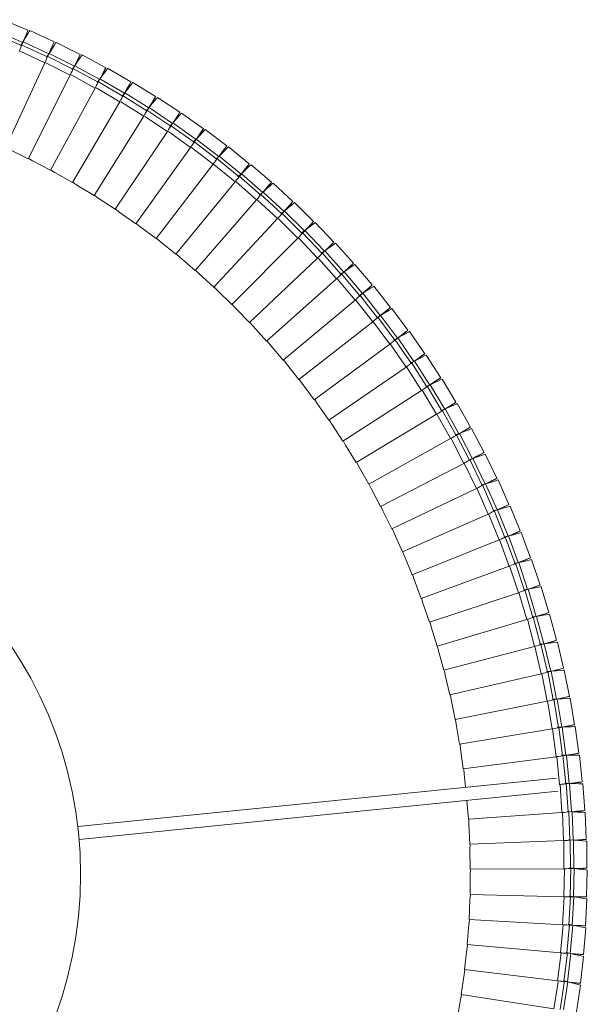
# Model space of a CAD drawing. Header units: millimetres. Extents: x -834 to 396, y -1282 to 570.
# Tile 13 of 13: x 222 to 394, y 249 to 548. Entities that reach past the tile are written whole.
import ezdxf

# ---------------------------------------------------------------- set-up
doc = ezdxf.new("R2010")
doc.units = ezdxf.units.MM

msp = doc.modelspace()

# ---------------------------------------------------------------- linework, layer by layer
at = {"color": 7, "linetype": 'Continuous', "lineweight": 15}
for p, q in [((224.47, 544.93), (216.95, 548.11)), ((224.15, 543.98), (224.47, 544.93)), ((232.48, 541.38), (225.06, 544.8)), ((222.57, 540.28), (214.52, 543.72)), ((222.97, 541.22), (215.03, 544.61)), ((222.57, 540.28), (224.15, 543.98)), ((224.09, 543.19), (223.85, 543.29)), ((222.29, 540.14), (222.49, 540.48)), ((222.49, 540.48), (223.03, 541.36)), ((230.43, 536.79), (222.49, 540.48)), ((230.86, 537.72), (223.03, 541.36)), ((230.43, 536.79), (232.12, 540.44)), ((232.05, 539.65), (231.81, 539.77)), ((232.12, 540.44), (232.48, 541.38)), ((240.37, 537.58), (233.06, 541.23)), ((230.15, 536.66), (230.36, 537)), ((230.36, 537), (230.92, 537.85)), ((238.18, 533.06), (230.36, 537)), ((238.64, 533.97), (230.92, 537.85)), ((238.18, 533.06), (239.98, 536.66)), ((239.88, 535.87), (239.65, 535.99)), ((239.98, 536.66), (240.37, 537.58)), ((248.13, 533.53), (240.95, 537.41)), ((217.7, 509.19), (229.67, 535.01)), ((237.89, 532.93), (238.11, 533.27)), ((238.11, 533.27), (238.7, 534.11)), ((245.8, 529.08), (238.11, 533.27)), ((246.29, 529.98), (238.7, 534.11)), ((247.72, 532.62), (248.13, 533.53)), ((255.77, 529.24), (248.71, 533.35)), ((224.59, 505.87), (237.36, 531.3)), ((245.74, 529.3), (246.36, 530.11)), ((245.8, 529.08), (247.72, 532.62)), ((253.81, 525.76), (246.36, 530.11)), ((247.59, 531.84), (247.36, 531.97)), ((231.37, 502.33), (244.93, 527.35)), ((245.51, 528.97), (245.74, 529.3)), ((253.3, 524.87), (245.74, 529.3)), ((253.3, 524.87), (255.32, 528.35)), ((255.18, 527.57), (254.95, 527.7)), ((255.32, 528.35), (255.77, 529.24)), ((263.27, 524.72), (256.34, 529.04)), ((253, 524.77), (253.24, 525.09)), ((253.24, 525.09), (253.89, 525.88)), ((260.66, 520.43), (253.24, 525.09)), ((261.2, 521.29), (253.89, 525.88)), ((260.66, 520.43), (262.79, 523.84)), ((262.79, 523.84), (263.27, 524.72)), ((270.62, 519.96), (263.83, 524.5)), ((238.03, 498.59), (252.38, 523.17)), ((260.61, 520.64), (261.28, 521.42)), ((268.45, 516.6), (261.28, 521.42)), ((262.61, 523.07), (262.4, 523.2)), ((244.57, 494.64), (259.68, 518.75)), ((260.36, 520.33), (260.61, 520.64)), ((267.88, 515.75), (260.61, 520.64)), ((267.88, 515.75), (270.12, 519.09)), ((269.93, 518.32), (269.7, 518.47)), ((270.12, 519.09), (270.62, 519.96)), ((277.81, 514.97), (271.17, 519.72)), ((267.58, 515.67), (267.84, 515.97)), ((267.84, 515.97), (268.53, 516.73)), ((274.94, 510.85), (267.84, 515.97)), ((275.54, 511.69), (268.53, 516.73)), ((277.29, 514.12), (277.81, 514.97)), ((284.85, 509.76), (278.36, 514.72)), ((250.99, 490.48), (266.85, 514.11)), ((274.91, 511.07), (275.62, 511.81)), ((274.94, 510.85), (277.29, 514.12)), ((282.48, 506.55), (275.62, 511.81)), ((277.06, 513.37), (276.85, 513.52)), ((257.27, 486.12), (273.87, 509.25)), ((274.64, 510.78), (274.91, 511.07)), ((281.85, 505.73), (274.91, 511.07)), ((281.85, 505.73), (284.3, 508.93)), ((284.3, 508.93), (284.85, 509.76)), ((291.72, 504.33), (285.39, 509.49)), ((224.57, 505.82), (224.59, 505.87)), ((281.83, 505.95), (282.56, 506.67)), ((288.6, 500.4), (281.83, 505.95)), ((289.25, 501.19), (282.56, 506.67)), ((284.06, 508.17), (283.84, 508.34)), ((263.41, 481.57), (280.72, 504.16)), ((288.6, 500.4), (291.14, 503.52)), ((290.87, 502.78), (290.67, 502.94)), ((291.14, 503.52), (291.72, 504.33)), ((298.42, 498.69), (292.25, 504.05)), ((231.34, 502.29), (231.37, 502.33)), ((288.29, 500.34), (288.58, 500.62)), ((288.58, 500.62), (289.34, 501.31)), ((295.17, 494.86), (288.58, 500.62)), ((295.85, 495.63), (289.34, 501.31)), ((238, 498.55), (238.03, 498.59)), ((269.41, 476.83), (287.42, 498.86)), ((295.17, 494.86), (297.82, 497.89)), ((297.82, 497.89), (298.42, 498.69)), ((304.94, 492.84), (298.94, 498.39)), ((244.55, 494.59), (244.57, 494.64)), ((294.86, 494.81), (295.16, 495.08)), ((295.16, 495.08), (295.94, 495.74)), ((301.57, 489.11), (295.16, 495.08)), ((302.27, 489.86), (295.94, 495.74)), ((275.25, 471.9), (293.95, 493.36)), ((301.57, 489.11), (304.31, 492.06)), ((303.99, 491.34), (303.8, 491.52)), ((304.31, 492.06), (304.94, 492.84)), ((311.26, 486.79), (305.45, 492.52)), ((250.96, 490.44), (250.99, 490.48)), ((301.26, 489.08), (301.56, 489.33)), ((301.56, 489.33), (302.36, 489.97)), ((307.78, 483.17), (301.56, 489.33)), ((308.5, 483.9), (302.36, 489.97)), ((257.24, 486.08), (257.27, 486.12)), ((280.94, 466.79), (300.3, 487.65)), ((307.78, 483.17), (310.61, 486.03)), ((310.27, 485.32), (310.09, 485.5)), ((310.61, 486.03), (311.26, 486.79)), ((317.4, 480.54), (311.76, 486.45)), ((307.47, 483.14), (307.78, 483.39)), ((307.78, 483.39), (308.6, 484)), ((313.81, 477.03), (307.78, 483.39)), ((314.55, 477.74), (308.6, 484)), ((263.38, 481.53), (263.41, 481.57)), ((286.46, 461.51), (306.47, 481.75)), ((313.81, 477.03), (316.72, 479.81)), ((316.37, 479.1), (316.18, 479.29)), ((316.72, 479.81), (317.4, 480.54)), ((323.34, 474.11), (317.89, 480.19)), ((269.37, 476.79), (269.41, 476.83)), ((313.5, 477.01), (313.82, 477.25)), ((313.82, 477.25), (314.65, 477.84)), ((319.64, 470.71), (313.82, 477.25)), ((320.4, 471.39), (314.65, 477.84)), ((291.81, 456.05), (312.45, 475.66)), ((319.64, 470.71), (322.64, 473.39)), ((322.25, 472.7), (322.08, 472.89)), ((322.64, 473.39), (323.34, 474.11)), ((329.07, 467.49), (323.81, 473.74)), ((275.22, 471.87), (275.25, 471.9)), ((319.32, 470.7), (319.65, 470.93)), ((319.65, 470.93), (320.51, 471.49)), ((325.26, 464.21), (319.65, 470.93)), ((326.05, 464.87), (320.51, 471.49)), ((296.99, 450.43), (318.23, 469.38)), ((328.35, 466.79), (329.07, 467.49)), ((334.59, 460.69), (329.53, 467.1)), ((280.9, 466.76), (280.94, 466.79)), ((324.95, 464.21), (325.28, 464.43)), ((325.26, 464.21), (328.35, 466.79)), ((325.28, 464.43), (326.16, 464.96)), ((330.68, 457.53), (325.28, 464.43)), ((331.49, 458.17), (326.16, 464.96)), ((327.95, 466.1), (327.78, 466.31)), ((286.42, 461.47), (286.46, 461.51)), ((301.99, 444.65), (323.82, 462.92)), ((330.68, 457.53), (333.85, 460.02)), ((330.71, 457.75), (331.6, 458.26)), ((336.71, 451.3), (331.6, 458.26)), ((333.42, 459.36), (333.26, 459.56)), ((333.85, 460.02), (334.59, 460.69)), ((339.89, 453.72), (335.04, 460.29)), ((291.78, 456.02), (291.81, 456.05)), ((306.81, 438.72), (329.2, 456.29)), ((330.37, 457.54), (330.71, 457.75)), ((335.89, 450.69), (330.71, 457.75)), ((335.89, 450.69), (339.13, 453.08)), ((338.69, 452.42), (338.53, 452.63)), ((339.13, 453.08), (339.89, 453.72)), ((344.98, 446.59), (340.33, 453.31)), ((296.96, 450.4), (296.99, 450.43)), ((311.44, 432.63), (334.37, 449.49)), ((335.58, 450.71), (335.92, 450.91)), ((335.92, 450.91), (336.83, 451.39)), ((340.88, 443.69), (335.92, 450.91)), ((341.72, 444.27), (336.83, 451.39)), ((340.88, 443.69), (344.19, 445.97)), ((344.19, 445.97), (344.98, 446.59)), ((349.83, 439.31), (345.4, 446.17)), ((301.95, 444.62), (301.99, 444.65)), ((340.57, 443.72), (340.92, 443.9)), ((340.92, 443.9), (341.84, 444.35)), ((345.65, 436.53), (340.92, 443.9)), ((346.51, 437.08), (341.84, 444.35)), ((343.73, 445.33), (343.58, 445.54)), ((315.87, 426.41), (339.32, 442.54)), ((306.77, 438.69), (306.81, 438.72)), ((345.65, 436.53), (349.03, 438.71)), ((345.7, 436.75), (346.63, 437.17)), ((351.07, 429.75), (346.63, 437.17)), ((348.54, 438.08), (348.4, 438.31)), ((349.03, 438.71), (349.83, 439.31)), ((354.46, 431.87), (350.25, 438.87)), ((320.11, 420.04), (344.05, 435.43)), ((345.34, 436.57), (345.7, 436.75)), ((350.19, 429.23), (345.7, 436.75)), ((311.4, 432.6), (311.44, 432.63)), ((350.19, 429.23), (353.64, 431.3)), ((353.64, 431.3), (354.46, 431.87)), ((358.85, 424.29), (354.86, 431.42)), ((324.14, 413.55), (348.56, 428.18)), ((349.88, 429.28), (350.24, 429.44)), ((350.24, 429.44), (351.19, 429.83)), ((354.5, 421.79), (350.24, 429.44)), ((355.39, 422.28), (351.19, 429.83)), ((353.13, 430.69), (353, 430.91)), ((315.83, 426.38), (315.87, 426.41)), ((354.19, 421.85), (354.56, 422)), ((354.5, 421.79), (358.01, 423.75)), ((354.56, 422), (355.52, 422.36)), ((358.57, 414.21), (354.56, 422)), ((359.48, 414.68), (355.52, 422.36)), ((357.48, 423.16), (357.36, 423.38)), ((358.01, 423.75), (358.85, 424.29)), ((363, 416.58), (359.23, 423.83)), ((320.07, 420.02), (320.11, 420.04)), ((327.97, 406.94), (352.84, 420.79)), ((358.57, 414.21), (362.14, 416.06)), ((362.14, 416.06), (363, 416.58)), ((366.9, 408.74), (363.37, 416.11)), ((331.59, 400.2), (356.88, 413.27)), ((358.26, 414.28), (358.64, 414.42)), ((358.64, 414.42), (359.61, 414.75)), ((362.4, 406.52), (358.64, 414.42)), ((363.33, 406.96), (359.61, 414.75)), ((361.6, 415.48), (361.48, 415.72)), ((362.4, 406.52), (366.03, 408.25)), ((362.48, 406.72), (363.46, 407.02)), ((366.93, 399.11), (363.46, 407.02)), ((365.47, 407.7), (365.36, 407.93)), ((366.03, 408.25), (366.9, 408.74)), ((370.56, 400.79), (367.26, 408.26)), ((335, 393.36), (360.68, 405.63)), ((362.1, 406.59), (362.48, 406.72)), ((365.99, 398.7), (362.48, 406.72)), ((365.69, 398.79), (366.07, 398.91)), ((365.99, 398.7), (369.67, 400.32)), ((366.07, 398.91), (367.06, 399.18)), ((369.33, 390.78), (366.07, 398.91)), ((370.28, 391.16), (367.06, 399.18)), ((369.1, 399.77), (368.99, 400.02)), ((369.67, 400.32), (370.56, 400.79)), ((373.96, 392.72), (370.9, 400.29)), ((338.19, 386.41), (364.24, 397.87)), ((369.33, 390.78), (373.06, 392.28)), ((373.06, 392.28), (373.96, 392.72)), ((377.11, 384.55), (374.29, 392.21)), ((341.16, 379.37), (367.56, 390)), ((369.04, 390.88), (369.42, 390.98)), ((369.42, 390.98), (370.42, 391.22)), ((372.42, 382.75), (369.42, 390.98)), ((373.39, 383.11), (370.42, 391.22)), ((372.47, 391.77), (372.37, 392)), ((372.42, 382.75), (376.2, 384.14)), ((372.52, 382.95), (373.52, 383.16)), ((376.23, 374.96), (373.52, 383.16)), ((375.59, 383.63), (375.5, 383.89)), ((376.2, 384.14), (377.11, 384.55)), ((380.01, 376.28), (377.42, 384.03)), ((343.91, 372.24), (370.63, 382.03)), ((372.13, 382.86), (372.52, 382.95)), ((375.26, 374.64), (372.52, 382.95)), ((374.97, 374.75), (375.36, 374.83)), ((375.26, 374.64), (379.08, 375.91)), ((375.36, 374.83), (376.37, 375.01)), ((377.84, 366.43), (375.36, 374.83)), ((378.83, 366.73), (376.37, 375.01)), ((378.45, 375.42), (378.37, 375.67)), ((379.08, 375.91), (380.01, 376.28)), ((382.64, 367.93), (380.3, 375.76)), ((346.43, 365.02), (373.44, 373.97)), ((348.72, 357.73), (376.01, 365.83)), ((377.56, 366.56), (377.95, 366.63)), ((377.84, 366.43), (381.7, 367.58)), ((377.95, 366.63), (378.96, 366.77)), ((380.17, 358.16), (377.95, 366.63)), ((381.16, 358.42), (378.96, 366.77)), ((381.7, 367.58), (382.64, 367.93)), ((385, 359.5), (382.91, 367.4)), ((380.17, 358.16), (384.06, 359.18)), ((384.06, 359.18), (385, 359.5)), ((350.78, 350.37), (378.31, 357.6)), ((379.88, 358.29), (380.28, 358.35)), ((380.28, 358.35), (381.3, 358.46)), ((382.23, 349.81), (380.28, 358.35)), ((383.23, 350.04), (381.3, 358.46)), ((383.4, 358.74), (383.34, 358.99)), ((387.11, 351), (385.26, 358.96)), ((382.23, 349.81), (386.15, 350.71)), ((386.15, 350.71), (387.11, 351)), ((388.94, 342.44), (387.35, 350.45)), ((352.62, 342.95), (380.36, 349.32)), ((381.95, 349.95), (382.35, 349.99)), ((382.35, 349.99), (383.37, 350.07)), ((384.03, 341.4), (382.35, 349.99)), ((385.03, 341.6), (383.37, 350.07)), ((383.75, 341.55), (384.15, 341.58)), ((384.03, 341.4), (387.97, 342.18)), ((384.15, 341.58), (385.17, 341.63)), ((385.56, 332.94), (384.15, 341.58)), ((386.57, 333.1), (385.17, 341.63)), ((387.29, 341.77), (387.24, 342.03)), ((387.97, 342.18), (388.94, 342.44)), ((390.5, 333.82), (389.16, 341.88)), ((354.21, 335.47), (382.14, 340.97)), ((355.57, 327.95), (383.66, 332.56)), ((385.29, 333.1), (385.69, 333.12)), ((385.56, 332.94), (389.53, 333.59)), ((385.69, 333.12), (386.71, 333.13)), ((386.83, 324.43), (385.69, 333.12)), ((387.84, 324.57), (386.71, 333.13)), ((389.53, 333.59), (390.5, 333.82)), ((391.79, 325.16), (390.71, 333.26)), ((356.7, 320.39), (384.92, 324.12)), ((386.56, 324.6), (386.96, 324.61)), ((386.83, 324.43), (390.81, 324.96)), ((387.82, 315.89), (386.96, 324.61)), ((386.96, 324.61), (387.99, 324.59)), ((388.84, 315.99), (387.99, 324.59)), ((390.11, 324.59), (390.07, 324.86)), ((390.81, 324.96), (391.79, 325.16)), ((392.81, 316.46), (391.98, 324.59)), ((385.03, 317.62), (239.64, 302.93)), ((385.84, 315.63), (385.91, 315.64)), ((387.57, 316.07), (387.97, 316.06)), ((387.82, 315.89), (391.83, 316.3)), ((388.55, 307.32), (387.97, 316.06)), ((387.97, 316.06), (388.99, 316.01)), ((389.58, 307.39), (388.99, 316.01)), ((391.83, 316.3), (392.81, 316.46)), ((393.56, 307.74), (392.98, 315.89)), ((240.04, 298.95), (385.51, 313.65)), ((358.23, 305.18), (386.63, 307.13)), ((388.3, 307.51), (388.7, 307.49)), ((388.55, 307.32), (392.57, 307.6)), ((389.01, 298.74), (388.7, 307.49)), ((388.7, 307.49), (389.72, 307.41)), ((390.04, 298.78), (389.72, 307.41)), ((392.57, 307.6), (393.56, 307.74)), ((394.03, 299), (393.71, 307.16)), ((358.64, 297.55), (387.08, 298.6)), ((388.77, 298.93), (389.17, 298.9)), ((389.01, 298.74), (393.04, 298.89)), ((389.21, 290.14), (389.17, 298.9)), ((389.17, 298.9), (390.18, 298.78)), ((390.23, 290.15), (390.18, 298.78)), ((393.04, 298.89), (394.03, 299)), ((394.23, 290.24), (394.16, 298.41)), ((388.97, 290.34), (389.36, 290.3)), ((389.13, 281.54), (389.36, 290.3)), ((389.36, 290.3), (390.38, 290.15)), ((358.81, 289.91), (387.27, 290.07)), ((389.21, 290.14), (393.23, 290.17)), ((390.15, 281.52), (390.38, 290.15)), ((393.23, 290.17), (394.23, 290.24)), ((394.15, 281.48), (394.34, 289.65)), ((358.74, 282.26), (387.19, 281.53)), ((388.78, 272.95), (389.29, 281.69)), ((388.89, 281.75), (389.29, 281.69)), ((389.13, 281.54), (393.15, 281.44)), ((389.29, 281.69), (390.3, 281.52)), ((389.8, 272.89), (390.3, 281.52)), ((393.15, 281.44), (394.15, 281.48)), ((393.79, 272.74), (394.25, 280.89)), ((358.43, 274.62), (386.84, 273)), ((388.16, 264.37), (388.94, 273.1)), ((388.55, 273.17), (388.94, 273.1)), ((388.78, 272.95), (392.79, 272.72)), ((388.94, 273.1), (389.95, 272.89)), ((389.18, 264.28), (389.95, 272.89)), ((392.79, 272.72), (393.79, 272.74)), ((393.17, 264), (393.87, 272.14)), ((357.87, 267), (386.22, 264.48)), ((387.27, 255.82), (388.33, 264.51)), ((387.94, 264.6), (388.33, 264.51)), ((388.16, 264.37), (392.17, 264.02)), ((388.29, 255.7), (389.32, 264.27)), ((388.33, 264.51), (389.32, 264.27)), ((392.17, 264.02), (393.17, 264)), ((392.26, 255.29), (393.23, 263.4)), ((357.08, 259.4), (385.34, 255.99)), ((386.11, 247.3), (387.44, 255.96)), ((387.06, 256.05), (387.44, 255.96)), ((387.13, 247.15), (388.43, 255.68)), ((387.27, 255.82), (391.26, 255.34)), ((387.44, 255.96), (388.43, 255.68)), ((390.49, 255.18), (390.52, 255.43)), ((391.09, 246.61), (392.3, 254.69)), ((391.26, 255.34), (392.26, 255.29)), ((356.05, 251.82), (384.19, 247.53))]:
    msp.add_line(p, q, dxfattribs=at)
at = {"color": 8, "linetype": 'Continuous', "lineweight": 15}
for p, q in [((229.67, 535.01), (222.16, 538.51)), ((237.36, 531.3), (229.96, 535.04)), ((244.93, 527.35), (237.65, 531.32)), ((252.38, 523.17), (245.23, 527.36)), ((259.68, 518.75), (252.67, 523.17)), ((266.85, 514.11), (259.98, 518.74)), ((273.87, 509.25), (267.14, 514.09)), ((280.72, 504.16), (274.16, 509.22)), ((287.42, 498.86), (280.88, 504.24)), ((293.95, 493.36), (287.71, 498.82)), ((300.3, 487.65), (294.23, 493.31)), ((306.47, 481.75), (300.58, 487.59)), ((312.45, 475.66), (306.75, 481.68)), ((318.23, 469.38), (312.73, 475.57)), ((323.82, 462.92), (318.51, 469.29)), ((329.2, 456.29), (324.09, 462.82)), ((334.37, 449.49), (329.47, 456.18)), ((339.32, 442.54), (334.49, 449.59)), ((344.05, 435.43), (339.45, 442.63)), ((348.56, 428.18), (344.18, 435.52)), ((352.84, 420.79), (348.69, 428.26)), ((356.88, 413.27), (352.97, 420.87)), ((360.68, 405.63), (357.01, 413.35)), ((364.24, 397.87), (360.82, 405.7)), ((367.56, 390), (364.38, 397.93)), ((370.63, 382.03), (367.7, 390.06)), ((373.44, 373.97), (370.77, 382.09)), ((376.01, 365.83), (373.59, 374.02)), ((378.31, 357.6), (376.15, 365.87)), ((380.36, 349.32), (378.46, 357.65)), ((382.14, 340.97), (380.51, 349.35)), ((383.66, 332.56), (382.29, 341)), ((384.92, 324.12), (383.81, 332.59)), ((385.91, 315.64), (385.07, 324.14)), ((386.63, 307.13), (386.06, 315.66)), ((358.23, 305.18), (357.79, 310.85)), ((387.08, 298.6), (386.78, 307.15)), ((387.27, 290.07), (387.24, 298.62)), ((387.19, 281.53), (387.43, 290.07)), ((386.84, 273), (387.35, 281.53)), ((386.22, 264.48), (387, 273)), ((385.34, 255.99), (386.38, 264.47)), ((384.19, 247.53), (385.46, 255.72))]:
    msp.add_line(p, q, dxfattribs=at)
at = {"color": 7, "linetype": 'Continuous', "lineweight": 15, "flags": 128}
for points in [[(222.97, 541.22), (223.55, 542.64), (224.03, 543.84), (224.36, 544.64), (224.47, 544.93)], [(223.03, 541.36), (223.81, 542.67), (224.47, 543.79), (224.91, 544.54), (225.06, 544.8)], [(221.87, 538.47), (221.97, 538.72), (222.13, 539.14), (222.34, 539.68), (222.57, 540.28)], [(230.86, 537.72), (231.48, 539.12), (232.01, 540.31), (232.36, 541.1), (232.48, 541.38)], [(230.92, 537.85), (231.74, 539.15), (232.44, 540.24), (232.9, 540.97), (233.06, 541.23)], [(229.67, 535.01), (229.78, 535.25), (229.95, 535.66), (230.18, 536.19), (230.43, 536.79)], [(238.64, 533.97), (239.3, 535.35), (239.86, 536.52), (240.24, 537.3), (240.37, 537.58)], [(238.7, 534.11), (239.56, 535.37), (240.29, 536.44), (240.78, 537.16), (240.95, 537.41)], [(237.36, 531.3), (237.47, 531.54), (237.66, 531.95), (237.9, 532.47), (238.18, 533.06)], [(246.29, 529.98), (247, 531.34), (247.59, 532.49), (247.99, 533.26), (248.13, 533.53)], [(246.36, 530.11), (247.26, 531.35), (248.02, 532.4), (248.53, 533.1), (248.71, 533.35)], [(244.93, 527.35), (245.05, 527.59), (245.25, 527.99), (245.51, 528.5), (245.8, 529.08)], [(253.81, 525.76), (254.56, 527.09), (255.2, 528.22), (255.62, 528.98), (255.77, 529.24)], [(253.89, 525.88), (254.82, 527.09), (255.62, 528.12), (256.15, 528.8), (256.34, 529.04)], [(252.38, 523.17), (252.5, 523.4), (252.72, 523.79), (252.99, 524.3), (253.3, 524.87)], [(261.2, 521.29), (261.99, 522.61), (262.66, 523.72), (263.11, 524.46), (263.27, 524.72)], [(261.28, 521.42), (262.25, 522.6), (263.08, 523.6), (263.63, 524.27), (263.83, 524.5)], [(259.68, 518.75), (259.82, 518.98), (260.04, 519.37), (260.33, 519.87), (260.66, 520.43)], [(268.45, 516.6), (269.28, 517.89), (269.98, 518.98), (270.45, 519.71), (270.62, 519.96)], [(268.53, 516.73), (269.54, 517.87), (270.4, 518.85), (270.97, 519.5), (271.17, 519.72)], [(266.85, 514.11), (266.99, 514.34), (267.23, 514.71), (267.53, 515.2), (267.88, 515.75)], [(275.54, 511.69), (276.41, 512.94), (277.15, 514.01), (277.64, 514.72), (277.81, 514.97)], [(275.62, 511.81), (276.67, 512.92), (277.56, 513.87), (278.15, 514.5), (278.36, 514.72)], [(273.87, 509.25), (274.01, 509.47), (274.26, 509.84), (274.58, 510.31), (274.94, 510.85)], [(282.48, 506.55), (283.39, 507.78), (284.16, 508.82), (284.67, 509.52), (284.85, 509.76)], [(282.56, 506.67), (283.65, 507.75), (284.56, 508.66), (285.18, 509.28), (285.39, 509.49)], [(280.72, 504.16), (280.88, 504.38), (281.14, 504.74), (281.48, 505.21), (281.85, 505.73)], [(289.25, 501.19), (290.2, 502.4), (291, 503.41), (291.53, 504.1), (291.72, 504.33)], [(289.34, 501.31), (290.45, 502.36), (291.4, 503.25), (292.03, 503.84), (292.25, 504.05)], [(287.42, 498.86), (287.58, 499.08), (287.85, 499.43), (288.21, 499.89), (288.6, 500.4)], [(295.85, 495.63), (296.83, 496.8), (297.67, 497.8), (298.22, 498.46), (298.42, 498.69)], [(295.94, 495.74), (297.09, 496.76), (298.06, 497.61), (298.71, 498.19), (298.94, 498.39)], [(297.52, 497.16), (297.38, 497.28), (297.32, 497.33)], [(293.95, 493.36), (294.12, 493.57), (294.4, 493.91), (294.76, 494.36), (295.17, 494.86)], [(302.27, 489.86), (303.29, 491), (304.15, 491.97), (304.73, 492.62), (304.94, 492.84)], [(302.36, 489.97), (303.54, 490.95), (304.54, 491.78), (305.21, 492.33), (305.45, 492.52)], [(300.3, 487.65), (300.47, 487.85), (300.77, 488.19), (301.15, 488.62), (301.57, 489.11)], [(308.5, 483.9), (309.56, 485.01), (310.46, 485.94), (311.05, 486.57), (311.26, 486.79)], [(308.6, 484), (309.81, 484.94), (310.84, 485.74), (311.52, 486.27), (311.76, 486.45)], [(306.47, 481.75), (306.65, 481.94), (306.95, 482.27), (307.34, 482.69), (307.78, 483.17)], [(314.55, 477.74), (315.64, 478.81), (316.57, 479.72), (317.18, 480.33), (317.4, 480.54)], [(314.65, 477.84), (315.89, 478.74), (316.94, 479.5), (317.64, 480.01), (317.89, 480.19)], [(312.45, 475.66), (312.63, 475.84), (312.95, 476.16), (313.35, 476.57), (313.81, 477.03)], [(320.4, 471.39), (321.53, 472.43), (322.48, 473.31), (323.11, 473.9), (323.34, 474.11)], [(320.51, 471.49), (321.77, 472.35), (322.85, 473.08), (323.56, 473.57), (323.81, 473.74)], [(318.23, 469.38), (318.43, 469.56), (318.75, 469.87), (319.17, 470.26), (319.64, 470.71)], [(326.05, 464.87), (327.21, 465.87), (328.18, 466.72), (328.84, 467.29), (329.07, 467.49)], [(326.16, 464.96), (327.45, 465.78), (328.55, 466.48), (329.28, 466.94), (329.53, 467.1)], [(323.82, 462.92), (324.02, 463.1), (324.35, 463.39), (324.78, 463.78), (325.26, 464.21)], [(331.49, 458.17), (332.68, 459.13), (333.68, 459.95), (334.35, 460.5), (334.59, 460.69)], [(331.6, 458.26), (332.92, 459.04), (334.04, 459.7), (334.78, 460.14), (335.04, 460.29)], [(329.2, 456.29), (329.4, 456.46), (329.74, 456.75), (330.19, 457.12), (330.68, 457.53)], [(336.71, 451.3), (337.93, 452.22), (338.96, 453.01), (339.65, 453.54), (339.89, 453.72)], [(336.83, 451.39), (338.17, 452.12), (339.31, 452.75), (340.07, 453.16), (340.33, 453.31)], [(334.37, 449.49), (334.58, 449.66), (334.93, 449.93), (335.38, 450.29), (335.89, 450.69)], [(341.72, 444.27), (342.97, 445.16), (344.02, 445.91), (344.73, 446.41), (344.98, 446.59)], [(341.84, 444.35), (343.21, 445.05), (344.36, 445.64), (345.13, 446.03), (345.4, 446.17)], [(339.32, 442.54), (339.53, 442.7), (339.89, 442.96), (340.36, 443.3), (340.88, 443.69)], [(346.51, 437.08), (347.78, 437.93), (348.86, 438.65), (349.58, 439.14), (349.83, 439.31)], [(346.63, 437.17), (348.02, 437.82), (349.19, 438.37), (349.97, 438.74), (350.25, 438.87)], [(344.05, 435.43), (344.27, 435.58), (344.64, 435.84), (345.11, 436.16), (345.65, 436.53)], [(351.07, 429.75), (352.37, 430.56), (353.47, 431.25), (354.2, 431.71), (354.46, 431.87)], [(351.19, 429.83), (352.59, 430.44), (353.79, 430.95), (354.58, 431.3), (354.86, 431.42)], [(348.56, 428.18), (348.78, 428.32), (349.16, 428.56), (349.64, 428.88), (350.19, 429.23)], [(355.39, 422.28), (356.71, 423.05), (357.84, 423.7), (358.59, 424.14), (358.85, 424.29)], [(355.52, 422.36), (356.94, 422.92), (358.15, 423.4), (358.95, 423.72), (359.23, 423.83)], [(352.84, 420.79), (353.06, 420.93), (353.45, 421.16), (353.94, 421.45), (354.5, 421.79)], [(359.48, 414.68), (360.83, 415.41), (361.97, 416.03), (362.73, 416.44), (363, 416.58)], [(359.61, 414.75), (361.05, 415.27), (362.27, 415.71), (363.08, 416), (363.37, 416.11)], [(356.88, 413.27), (357.11, 413.4), (357.5, 413.62), (358, 413.9), (358.57, 414.21)], [(363.33, 406.96), (364.7, 407.64), (365.86, 408.22), (366.63, 408.61), (366.9, 408.74)], [(363.46, 407.02), (364.91, 407.5), (366.15, 407.9), (366.97, 408.16), (367.26, 408.26)], [(360.68, 405.63), (360.92, 405.75), (361.31, 405.95), (361.83, 406.22), (362.4, 406.52)], [(364.24, 397.87), (364.48, 397.98), (364.89, 398.17), (365.41, 398.42), (365.99, 398.7)], [(366.93, 399.11), (368.32, 399.75), (369.5, 400.3), (370.28, 400.66), (370.56, 400.79)], [(367.06, 399.18), (368.53, 399.6), (369.78, 399.96), (370.61, 400.21), (370.9, 400.29)], [(370.28, 391.16), (371.69, 391.76), (372.89, 392.26), (373.68, 392.6), (373.96, 392.72)], [(370.42, 391.22), (371.9, 391.6), (373.16, 391.92), (374, 392.14), (374.29, 392.21)], [(367.56, 390), (367.8, 390.11), (368.21, 390.28), (368.74, 390.52), (369.33, 390.78)], [(373.39, 383.11), (374.81, 383.66), (376.02, 384.13), (376.83, 384.44), (377.11, 384.55)], [(373.52, 383.16), (375.02, 383.49), (376.28, 383.78), (377.13, 383.97), (377.42, 384.03)], [(370.63, 382.03), (370.87, 382.13), (371.29, 382.3), (371.82, 382.51), (372.42, 382.75)], [(373.44, 373.97), (373.69, 374.06), (374.11, 374.22), (374.65, 374.41), (375.26, 374.64)], [(376.23, 374.96), (377.68, 375.47), (378.9, 375.9), (379.72, 376.18), (380.01, 376.28)], [(376.37, 375.01), (377.88, 375.29), (379.15, 375.54), (380, 375.7), (380.3, 375.76)], [(376.01, 365.83), (376.26, 365.91), (376.68, 366.05), (377.23, 366.23), (377.84, 366.43)], [(378.83, 366.73), (380.29, 367.19), (381.52, 367.58), (382.35, 367.84), (382.64, 367.93)], [(378.96, 366.77), (380.48, 367.01), (381.76, 367.21), (382.61, 367.35), (382.91, 367.4)], [(381.16, 358.42), (382.63, 358.83), (383.88, 359.18), (384.71, 359.42), (385, 359.5)], [(378.31, 357.6), (378.56, 357.68), (378.99, 357.81), (379.55, 357.97), (380.17, 358.16)], [(381.3, 358.46), (382.82, 358.65), (384.1, 358.81), (384.96, 358.92), (385.26, 358.96)], [(383.23, 350.04), (384.71, 350.41), (385.97, 350.72), (386.81, 350.93), (387.11, 351)], [(383.37, 350.07), (384.89, 350.22), (386.18, 350.34), (387.05, 350.42), (387.35, 350.45)], [(380.36, 349.32), (380.61, 349.38), (381.04, 349.5), (381.6, 349.64), (382.23, 349.81)], [(382.14, 340.97), (382.4, 341.02), (382.83, 341.12), (383.39, 341.25), (384.03, 341.4)], [(385.03, 341.6), (386.53, 341.92), (387.8, 342.19), (388.64, 342.37), (388.94, 342.44)], [(385.17, 341.63), (386.7, 341.72), (388, 341.8), (388.86, 341.86), (389.16, 341.88)], [(383.66, 332.56), (383.92, 332.61), (384.36, 332.7), (384.92, 332.81), (385.56, 332.94)], [(386.57, 333.1), (388.08, 333.38), (389.35, 333.61), (390.2, 333.77), (390.5, 333.82)], [(386.71, 333.13), (388.24, 333.18), (389.54, 333.22), (390.41, 333.25), (390.71, 333.26)], [(384.92, 324.12), (385.18, 324.16), (385.62, 324.23), (386.19, 324.33), (386.83, 324.43)], [(387.84, 324.57), (389.35, 324.79), (390.64, 324.99), (391.49, 325.12), (391.79, 325.16)], [(387.99, 324.59), (389.52, 324.59), (390.81, 324.59), (391.68, 324.59), (391.98, 324.59)], [(385.91, 315.64), (386.17, 315.67), (386.61, 315.73), (387.18, 315.81), (387.82, 315.89)], [(388.84, 315.99), (390.36, 316.17), (391.65, 316.33), (392.51, 316.43), (392.81, 316.46)], [(388.99, 316.01), (390.52, 315.96), (391.81, 315.92), (392.68, 315.9), (392.98, 315.89)], [(386.63, 307.13), (386.89, 307.16), (387.34, 307.2), (387.91, 307.26), (388.55, 307.32)], [(389.58, 307.39), (391.1, 307.53), (392.39, 307.64), (393.26, 307.71), (393.56, 307.74)], [(389.72, 307.41), (391.25, 307.31), (392.54, 307.23), (393.41, 307.18), (393.71, 307.16)], [(387.08, 298.6), (387.35, 298.62), (387.79, 298.65), (388.37, 298.69), (389.01, 298.74)], [(390.04, 298.78), (391.57, 298.86), (392.86, 298.93), (393.73, 298.98), (394.03, 299)], [(390.18, 298.78), (391.71, 298.64), (393, 298.52), (393.86, 298.44), (394.16, 298.41)], [(387.27, 290.07), (387.54, 290.08), (387.98, 290.09), (388.56, 290.12), (389.21, 290.14)], [(390.23, 290.15), (391.76, 290.18), (393.06, 290.21), (393.92, 290.23), (394.23, 290.24)], [(390.38, 290.15), (391.89, 289.96), (393.18, 289.8), (394.04, 289.69), (394.34, 289.65)], [(387.19, 281.53), (387.46, 281.53), (387.9, 281.53), (388.48, 281.54), (389.13, 281.54)], [(390.15, 281.52), (391.68, 281.5), (392.98, 281.49), (393.84, 281.49), (394.15, 281.48)], [(390.3, 281.52), (391.81, 281.28), (393.09, 281.07), (393.94, 280.94), (394.25, 280.89)], [(386.84, 273), (387.11, 272.99), (387.55, 272.98), (388.13, 272.97), (388.78, 272.95)], [(389.8, 272.89), (391.33, 272.83), (392.62, 272.78), (393.49, 272.75), (393.79, 272.74)], [(389.95, 272.89), (391.45, 272.6), (392.72, 272.36), (393.57, 272.19), (393.87, 272.14)], [(386.22, 264.48), (386.49, 264.47), (386.93, 264.44), (387.51, 264.41), (388.16, 264.37)], [(389.18, 264.28), (390.7, 264.17), (392, 264.08), (392.86, 264.02), (393.17, 264)], [(389.32, 264.27), (390.82, 263.94), (392.08, 263.66), (392.93, 263.47), (393.23, 263.4)], [(385.34, 255.99), (385.61, 255.97), (386.05, 255.93), (386.62, 255.88), (387.27, 255.82)], [(388.29, 255.7), (389.81, 255.54), (391.1, 255.41), (391.96, 255.32), (392.26, 255.29)], [(388.43, 255.68), (389.91, 255.3), (391.17, 254.98), (392.01, 254.76), (392.3, 254.69)]]:
    msp.add_lwpolyline(points, dxfattribs=at)
at = {"color": 8, "linetype": 'Continuous', "lineweight": 15, "flags": 128}
for points in [[(224.59, 505.87), (219.07, 508.57), (217.9, 509.22)], [(231.37, 502.33), (225.94, 505.21), (224.79, 505.9)], [(238.03, 498.59), (232.7, 501.63), (231.57, 502.36)], [(244.57, 494.64), (239.34, 497.84), (238.23, 498.61)], [(250.99, 490.48), (245.86, 493.85), (244.78, 494.65)], [(257.27, 486.12), (252.25, 489.65), (251.19, 490.48)], [(263.41, 481.57), (258.5, 485.26), (257.47, 486.12)], [(269.41, 476.83), (264.61, 480.67), (263.49, 481.68)], [(275.25, 471.9), (270.58, 475.89), (269.61, 476.82)], [(280.94, 466.79), (276.39, 470.93), (275.45, 471.88)], [(286.46, 461.51), (282.05, 465.78), (281.14, 466.77)], [(291.81, 456.05), (287.54, 460.46), (286.66, 461.48)], [(296.99, 450.43), (292.86, 454.97), (292.01, 456.01)], [(301.99, 444.65), (298.01, 449.32), (297.19, 450.39)], [(306.81, 438.72), (302.97, 443.51), (302.19, 444.6)], [(311.44, 432.63), (307.75, 437.54), (307.01, 438.66)], [(315.87, 426.41), (312.34, 431.43), (311.63, 432.57)], [(320.11, 420.04), (316.74, 425.18), (316.07, 426.33)], [(324.14, 413.55), (320.94, 418.79), (320.3, 419.97)], [(327.97, 406.94), (324.93, 412.27), (324.33, 413.47)], [(331.59, 400.2), (328.72, 405.63), (328.16, 406.85)], [(335, 393.36), (332.3, 398.87), (331.78, 400.11)], [(338.19, 386.41), (335.66, 392.01), (335.18, 393.26)], [(341.16, 379.37), (338.81, 385.04), (338.36, 386.31)], [(343.91, 372.24), (341.74, 377.98), (341.33, 379.26)], [(346.43, 365.02), (344.44, 370.83), (344.07, 372.12)], [(348.72, 357.73), (346.92, 363.6), (346.59, 364.9)], [(350.78, 350.37), (349.16, 356.29), (348.88, 357.6)], [(352.62, 342.95), (351.18, 348.92), (350.94, 350.24)], [(354.21, 335.47), (352.97, 341.48), (352.77, 342.81)], [(355.57, 327.95), (354.52, 334), (354.36, 335.33)], [(356.7, 320.39), (355.83, 326.47), (355.72, 327.8)], [(357.36, 314.82), (356.91, 318.9), (356.84, 320.24)], [(358.64, 297.55), (358.35, 303.68), (358.36, 305.02)], [(358.81, 289.91), (358.71, 296.04), (358.77, 297.38)], [(358.74, 282.26), (358.83, 288.4), (358.93, 289.74)], [(358.43, 274.62), (358.72, 280.76), (358.85, 282.09)], [(357.87, 267), (358.36, 273.12), (358.53, 274.45)], [(357.08, 259.4), (357.76, 265.5), (357.98, 266.82)], [(356.05, 251.82), (356.92, 257.9), (357.18, 259.22)], [(354.79, 244.28), (355.84, 250.33), (356.15, 251.64)]]:
    msp.add_lwpolyline(points, dxfattribs=at)
at = {"color": 7, "linetype": 'Continuous', "lineweight": 15}
msp.add_circle((115.49, 288.37), 125, dxfattribs=at)

doc.saveas('drawing.dxf')
